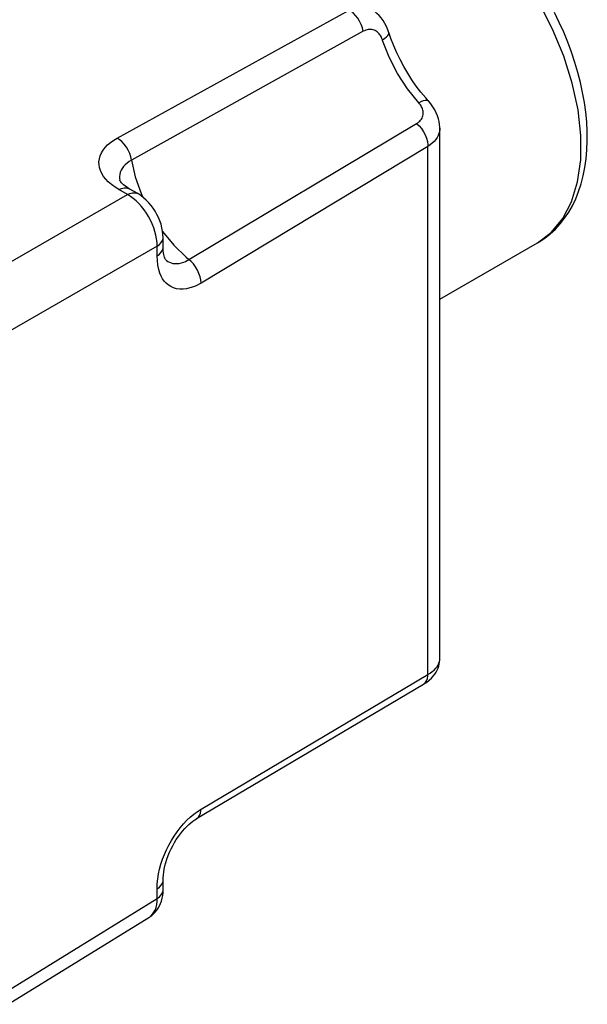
# Paper-space layout 'Blatt-1' of a CAD drawing. Header units: millimetres. Extents: x 0 to 594, y 0 to 420.
# Tile 7 of 9: x 467 to 521, y 273 to 367. Entities that reach past the tile are written whole.
import ezdxf

# ---------------------------------------------------------------- set-up
doc = ezdxf.new("R2010")
doc.units = ezdxf.units.MM
doc.layers.add('LAYER0', color=7, linetype='Continuous')

# ---------------------------------------------------------------- blocks, each defined once
blk = doc.blocks.new('View  3')
at = {"layer": 'LAYER0', "color": 136, "linetype": 'Continuous'}
for p, q in [((475.885, 355.536), (497.921, 367.712)), ((499.265, 365.686), (477.244, 353.428)), ((482.701, 343.977), (504.327, 356.918)), ((505.409, 354.741), (483.847, 341.746)), ((505.409, 304.508), (505.409, 354.741)), ((476.851, 350.166), (476.049, 350.628)), ((462.447, 341.85), (476.851, 350.166)), ((479.679, 345.267), (465.276, 336.952)), ((479.679, 344.342), (479.679, 345.267)), ((483.847, 291.722), (505.409, 304.508)), ((479.679, 283.216), (479.679, 284.141)), ((465.531, 274.467), (479.679, 283.216))]:
    blk.add_line(p, q, dxfattribs=at)
at = {"layer": 'LAYER0', "color": 4, "linetype": 'Continuous'}
for p, q in [((506.532, 305.975), (506.532, 356.483)), ((477.826, 350.251), (477.024, 350.714)), ((480.24, 345.144), (480.24, 346.07)), ((506.532, 340.207), (515.818, 345.569)), ((515.814, 345.566), (515.863, 345.595)), ((483.429, 290.804), (504.99, 303.59)), ((480.24, 284.018), (480.24, 284.944)), ((465.531, 273.148), (478.895, 281.412))]:
    blk.add_line(p, q, dxfattribs=at)
at = {"layer": 'LAYER0', "color": 136, "linetype": 'Continuous', "flags": 128}
for points in [[(515.818, 345.569), (517.128, 346.556), (518.212, 347.869), (519.049, 349.482), (519.621, 351.363), (519.917, 353.474), (519.932, 355.774), (519.665, 358.215), (519.122, 360.75), (518.312, 363.328), (517.253, 365.896), (515.966, 368.405), (514.476, 370.804), (512.813, 373.044), (511.01, 375.082), (509.104, 376.876), (507.132, 378.391), (505.133, 379.596), (503.149, 380.467), (501.218, 380.987), (499.378, 381.146), (497.668, 380.94), (496.12, 380.374), (495.819, 380.21)], [(499.265, 365.686), (499.186, 366.004), (499.069, 366.324), (498.916, 366.637), (498.732, 366.932), (498.523, 367.2), (498.294, 367.435), (498.053, 367.627), (497.921, 367.712)], [(501.075, 364.884), (501.038, 364.99), (500.996, 365.092), (500.949, 365.189), (500.898, 365.281), (500.842, 365.366), (500.783, 365.446), (500.72, 365.52), (500.653, 365.587), (500.584, 365.647), (500.491, 365.713), (500.393, 365.768), (500.292, 365.812), (500.189, 365.844), (500.078, 365.865), (499.965, 365.874), (499.851, 365.871), (499.736, 365.857), (499.618, 365.831), (499.499, 365.793), (499.381, 365.745), (499.265, 365.686)], [(501.075, 364.884), (501.301, 365.027), (501.482, 365.167), (501.61, 365.3), (501.684, 365.423), (501.7, 365.531), (501.694, 365.559)], [(504.538, 358.887), (503.468, 360.211), (502.52, 361.668), (501.723, 363.214), (501.102, 364.802), (501.075, 364.884)], [(504.327, 356.918), (504.436, 356.989), (504.536, 357.067), (504.629, 357.151), (504.712, 357.242), (504.784, 357.339), (504.845, 357.441), (504.894, 357.548), (504.931, 357.661), (504.955, 357.778), (504.964, 357.899), (504.962, 357.998), (504.949, 358.1), (504.927, 358.203), (504.896, 358.306), (504.855, 358.409), (504.807, 358.507), (504.751, 358.605), (504.687, 358.701), (504.616, 358.795), (504.538, 358.887)], [(504.538, 358.887), (504.775, 359.011), (504.986, 359.097), (505.166, 359.142), (505.309, 359.145), (505.41, 359.105), (505.432, 359.085)], [(504.327, 356.918), (504.563, 356.691), (504.782, 356.429), (504.976, 356.141), (505.139, 355.834), (505.267, 355.518), (505.356, 355.203), (505.402, 354.899), (505.409, 354.741)], [(506.532, 356.484), (506.524, 356.316), (506.496, 356.134), (506.45, 355.956), (506.385, 355.784), (506.283, 355.583), (506.153, 355.391), (505.999, 355.209), (505.821, 355.038), (505.625, 354.884), (505.409, 354.741)], [(477.244, 353.428), (477.603, 351.859), (478.162, 350.268), (478.314, 349.911)], [(476.851, 350.166), (477.096, 350.277), (477.333, 350.336), (477.554, 350.339), (477.754, 350.287), (477.826, 350.251)], [(479.679, 345.267), (479.667, 345.597), (479.629, 345.938), (479.563, 346.289), (479.471, 346.646), (479.353, 347.005), (479.212, 347.362), (479.047, 347.715), (478.861, 348.061), (478.655, 348.394), (478.431, 348.714), (478.192, 349.015), (477.94, 349.297), (477.678, 349.555), (477.407, 349.787), (477.13, 349.991), (476.851, 350.166)], [(480.194, 346.656), (481.27, 345.341), (482.434, 344.202), (482.701, 343.977)], [(479.679, 345.267), (479.898, 345.424), (480.067, 345.6), (480.181, 345.79), (480.235, 345.989), (480.24, 346.07)], [(479.679, 344.342), (479.898, 344.498), (480.067, 344.674), (480.181, 344.864), (480.235, 345.063), (480.24, 345.143)], [(483.847, 341.746), (483.609, 341.611), (483.371, 341.492), (483.135, 341.391), (482.795, 341.275), (482.461, 341.197), (482.137, 341.157), (481.826, 341.157), (481.522, 341.199), (481.234, 341.281), (480.965, 341.404), (480.719, 341.565), (480.526, 341.735), (480.351, 341.933), (480.195, 342.157), (480.058, 342.405), (479.943, 342.675), (479.827, 343.049), (479.744, 343.455), (479.695, 343.888), (479.679, 344.342)], [(480.502, 343.951), (480.567, 343.897), (480.706, 343.802), (480.853, 343.723), (481.009, 343.662), (481.172, 343.62), (481.341, 343.595), (481.552, 343.591), (481.772, 343.615), (481.997, 343.664), (482.226, 343.74), (482.384, 343.807), (482.543, 343.887), (482.701, 343.977)], [(483.847, 341.746), (483.825, 342.041), (483.759, 342.352), (483.652, 342.668), (483.507, 342.981), (483.329, 343.281), (483.124, 343.559), (482.896, 343.805), (482.701, 343.977)], [(505.409, 304.508), (505.624, 304.646), (505.819, 304.79), (505.996, 304.943), (506.15, 305.102), (506.275, 305.259), (506.376, 305.418), (506.454, 305.583), (506.505, 305.747), (506.529, 305.904), (506.532, 305.975)], [(504.99, 303.59), (505.151, 303.72), (505.276, 303.899), (505.361, 304.121), (505.404, 304.379), (505.409, 304.508)], [(479.679, 284.141), (479.694, 284.598), (479.739, 285.071), (479.816, 285.556), (479.915, 286.011), (480.04, 286.472), (480.192, 286.937), (480.369, 287.399), (480.567, 287.85), (480.788, 288.295), (481.031, 288.731), (481.292, 289.152), (481.57, 289.556), (481.866, 289.942), (482.175, 290.308), (482.494, 290.647), (482.824, 290.96), (483.161, 291.246), (483.504, 291.5), (483.847, 291.722)], [(483.429, 290.803), (483.59, 290.934), (483.714, 291.113), (483.799, 291.334), (483.842, 291.592), (483.847, 291.722)], [(479.679, 284.141), (479.898, 284.298), (480.067, 284.474), (480.181, 284.664), (480.235, 284.863), (480.24, 284.949)], [(479.679, 283.216), (479.898, 283.372), (480.067, 283.548), (480.181, 283.739), (480.235, 283.937), (480.24, 284.018)], [(478.895, 281.412), (479.074, 281.544), (479.232, 281.706), (479.368, 281.898), (479.48, 282.116), (479.568, 282.359), (479.631, 282.625), (479.668, 282.912), (479.679, 283.216)]]:
    blk.add_lwpolyline(points, dxfattribs=at)
at = {"layer": 'LAYER0', "color": 4, "linetype": 'Continuous', "flags": 128}
for points in [[(515.863, 345.595), (515.957, 345.651), (516.506, 346.014), (517.024, 346.422), (517.512, 346.873), (517.967, 347.367), (518.388, 347.902), (518.776, 348.479), (519.128, 349.095), (519.444, 349.751), (519.722, 350.444), (519.961, 351.174), (520.16, 351.936), (520.319, 352.73), (520.436, 353.553), (520.511, 354.401), (520.544, 355.272), (520.536, 356.163), (520.487, 357.071), (520.397, 357.993), (520.267, 358.927), (520.097, 359.871), (519.889, 360.821), (519.643, 361.776), (519.361, 362.732), (519.042, 363.689), (518.688, 364.643), (518.301, 365.591), (517.88, 366.532), (517.428, 367.463)], [(501.694, 365.558), (501.635, 365.73), (501.49, 366.086), (501.316, 366.43), (501.145, 366.709), (500.958, 366.967), (500.761, 367.196), (500.558, 367.397), (500.346, 367.575), (500.126, 367.73), (499.991, 367.812)], [(505.432, 359.085), (505.191, 359.358), (504.737, 359.907), (504.3, 360.483), (503.881, 361.083), (503.483, 361.704), (503.109, 362.342), (502.76, 362.994), (502.44, 363.655), (502.149, 364.322), (501.889, 364.991), (501.693, 365.56)], [(506.532, 356.485), (506.531, 356.565), (506.512, 356.835), (506.472, 357.101), (506.408, 357.371), (506.319, 357.649), (506.201, 357.934), (506.056, 358.22), (505.884, 358.502), (505.679, 358.789), (505.445, 359.069), (505.431, 359.085)], [(476.049, 350.628), (475.677, 350.861), (475.337, 351.11), (475.035, 351.372), (474.793, 351.626), (474.586, 351.891), (474.417, 352.164), (474.288, 352.442), (474.202, 352.721), (474.156, 353.003), (474.151, 353.286), (474.187, 353.567), (474.265, 353.843), (474.383, 354.115), (474.542, 354.381), (474.738, 354.636), (474.973, 354.881), (475.244, 355.114), (475.55, 355.334), (475.885, 355.536)], [(477.244, 353.428), (477.177, 353.744), (477.07, 354.065), (476.926, 354.38), (476.749, 354.681), (476.546, 354.957), (476.321, 355.201), (476.083, 355.405), (475.885, 355.536)], [(477.244, 353.428), (477.023, 353.295), (476.822, 353.151), (476.639, 352.992), (476.48, 352.823), (476.351, 352.65), (476.248, 352.47), (476.169, 352.278), (476.118, 352.082), (476.096, 351.885), (476.101, 351.686), (476.121, 351.541)], [(477.023, 350.716), (476.911, 350.782), (476.753, 350.884), (476.608, 350.988), (476.489, 351.085), (476.372, 351.192), (476.28, 351.291), (476.212, 351.377), (476.166, 351.447), (476.138, 351.5), (476.124, 351.532), (476.121, 351.542)], [(476.049, 350.628), (476.294, 350.74), (476.531, 350.799), (476.753, 350.802), (476.952, 350.75), (477.024, 350.714)], [(480.24, 346.07), (480.23, 346.356), (480.194, 346.681), (480.132, 347.01), (480.046, 347.338), (479.937, 347.661), (479.808, 347.975), (479.659, 348.28), (479.493, 348.573), (479.308, 348.856), (479.106, 349.127), (478.886, 349.385), (478.647, 349.63), (478.389, 349.859), (478.112, 350.069), (477.826, 350.251)], [(480.504, 343.95), (480.503, 343.95), (480.495, 343.958), (480.473, 343.987), (480.443, 344.036), (480.409, 344.104), (480.37, 344.202), (480.333, 344.322), (480.299, 344.466), (480.271, 344.634), (480.252, 344.825), (480.243, 345.011), (480.242, 345.141)], [(504.99, 303.59), (504.996, 303.594), (505.259, 303.763), (505.527, 303.969), (505.735, 304.16), (505.912, 304.352), (506.062, 304.545), (506.185, 304.736), (506.286, 304.925), (506.368, 305.112), (506.432, 305.298), (506.481, 305.489), (506.513, 305.681), (506.53, 305.894), (506.532, 305.973)], [(480.242, 284.947), (480.246, 285.177), (480.266, 285.458), (480.298, 285.716), (480.346, 286.003), (480.412, 286.304), (480.496, 286.623), (480.599, 286.952), (480.719, 287.285), (480.854, 287.613), (481, 287.931), (481.156, 288.234), (481.319, 288.524), (481.498, 288.812), (481.69, 289.096), (481.891, 289.369), (482.097, 289.626), (482.304, 289.86), (482.505, 290.07), (482.697, 290.252), (482.889, 290.419), (483.078, 290.568), (483.261, 290.697), (483.429, 290.803)], [(478.895, 281.412), (478.973, 281.462), (479.161, 281.6), (479.336, 281.753), (479.498, 281.921), (479.645, 282.103), (479.778, 282.299), (479.896, 282.509), (479.999, 282.734), (480.085, 282.973), (480.154, 283.228), (480.204, 283.499), (480.233, 283.787), (480.24, 284.018)]]:
    blk.add_lwpolyline(points, dxfattribs=at)

psp = doc.layouts.new('Blatt-1')

# ---------------------------------------------------------------- block references
at = {"layer": 'LAYER0', "color": 4, "linetype": 'Continuous'}
psp.add_blockref('View  3', (0, 0), dxfattribs=at)

doc.saveas('drawing.dxf')
